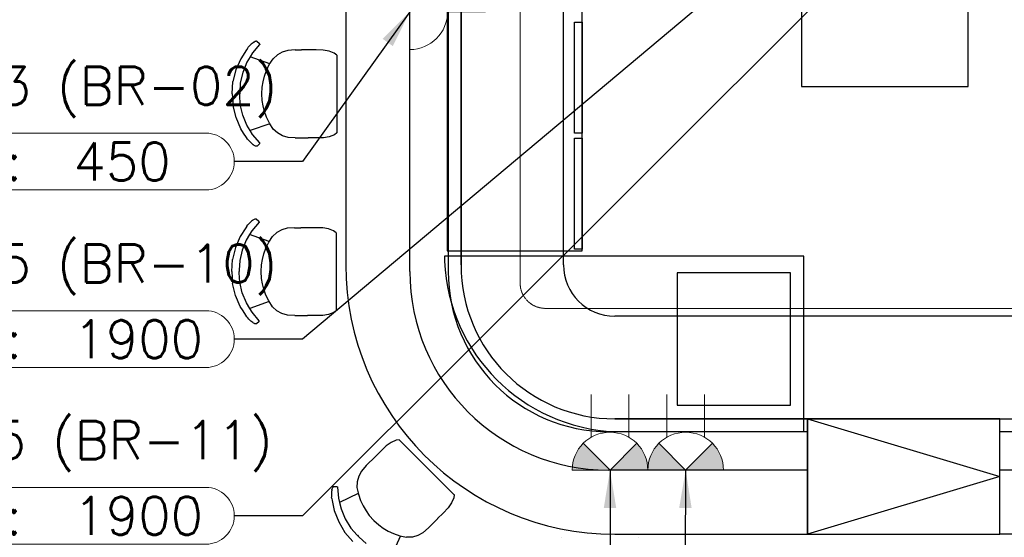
# Model space of a CAD drawing. Header units: millimetres. Extents: x -11575 to 52845, y -36266 to 23021.
# Tile 21 of 184: x 4050 to 7955, y 6233 to 8284. Entities that reach past the tile are written whole.
import ezdxf
from ezdxf.enums import TextEntityAlignment as Align

# ---------------------------------------------------------------- set-up
doc = ezdxf.new("R2010")
doc.units = ezdxf.units.MM
doc.header["$MEASUREMENT"] = 0
doc.linetypes.add('HIDDENX2', pattern=[0.75, 0.5, -0.25])
doc.layers.get('0').update_dxf_attribs({"lineweight": 5})
doc.layers.add('ELEC-SO-LVL-TAG', color=7, linetype='Continuous')
doc.layers.add('GREY SCALE', color=9, linetype='Continuous', true_color=0x808080)
for name, color, linetype, lineweight, true_color in [('GREYSCALE', 9, 'Continuous', 0, 0x808080), ('M-MEP-ELPR-CKT', 7, 'HIDDENX2', 20, 0x960000), ('M-MEP-ELPR-SOCKET', 5, 'Continuous', 20, 0x0000ff)]:
    doc.layers.add(name, color=color, linetype=linetype, lineweight=lineweight, true_color=true_color)
doc.layers.add('M-MEP-ELLG-TEXT', color=7, linetype='Continuous', lineweight=20)
doc.styles.add('Oswald Light', font='txt')
doc.styles.add('ROMANS-100', font='romans.shx')
doc.styles.get("Standard").update_dxf_attribs({"font": 'romans.shx'})
doc.dimstyles.new('MDS-50', dxfattribs={"dimtxt": 100, "dimasz": 100, "dimexe": 50, "dimexo": 50, "dimgap": 25, "dimtad": 1, "dimdec": 0, "dimtxsty": 'Oswald Light', "dimcen": 0, "dimdle": 1.5875, "dimazin": 0, "dimtfac": 1, "dimtdec": 0, "dimtix": 1, "dimtmove": 0, "dimatfit": 0, "dimfxl": 1, "dimfrac": 2, "dimtolj": 1, "dimarcsym": 0})

# ---------------------------------------------------------------- blocks, each defined once
blk = doc.blocks.new('FLOOR PLAN')
at = {"layer": 'GREYSCALE', "color": 0, "lineweight": -2, "ltscale": 0.2}
for p, q in [((5597.3, 7286.8), (5597.3, 11136.7)), ((5749.7, 11136.7), (5749.7, 7286.8)), ((5735.2, 7346.7), (5735.2, 7327)), ((7159.2, 7346.7), (5735.2, 7346.7)), ((7159.2, 6651.8), (7159.2, 7346.7)), ((7174.4, 6702.6), (7936.4, 6474)), ((6384.7, 6651.8), (7174.4, 6651.8)), ((6410.4, 6651.8), (7159.2, 6651.8)), ((7174.4, 6651.8), (7174.4, 6499.4)), ((7936.4, 6499.4), (7936.4, 6651.8)), ((7936.4, 6651.8), (11787.1, 6651.8)), ((7174.4, 6499.4), (6384.7, 6499.4)), ((11787.1, 6499.4), (7936.4, 6499.4)), ((7936.4, 6474), (7174.4, 6245.4))]:
    blk.add_line(p, q, dxfattribs=at)
at = {"layer": 'GREYSCALE', "color": 0, "lineweight": -2, "ltscale": 0.25}
for p, q in [((5343.3, 11111.3), (5343.3, 7312.2)), ((5800.5, 7312.2), (5800.5, 11111.3)), ((5800.5, 11111.3), (5800.5, 7312.2)), ((6206.9, 7312.2), (6206.9, 11111.3)), ((7149.8, 8379.4), (7149.8, 8019.3)), ((7810.8, 8019.3), (7810.8, 8379.4)), ((7149.8, 8019.3), (7810.8, 8019.3)), ((7149.8, 8019.3), (7810.8, 8019.3)), ((11786.7, 7109), (6410.1, 7109)), ((7174.4, 6702.6), (6410.1, 6702.6)), ((6410.1, 6702.6), (11786.7, 6702.6)), ((7174.4, 6245.4), (7174.4, 6702.6)), ((7936.4, 6702.6), (7174.4, 6702.6)), ((7174.4, 6702.6), (7174.4, 6245.4)), ((7936.4, 6245.4), (7936.4, 6702.6)), ((7936.4, 6245.4), (7936.4, 6702.6)), ((7936.4, 6702.6), (11787.1, 6702.6)), ((6410.1, 6245.4), (7174.4, 6245.4)), ((7174.4, 6245.4), (7936.4, 6245.4)), ((11787.1, 6245.4), (7936.4, 6245.4))]:
    blk.add_line(p, q, dxfattribs=at)
at = {"layer": 'GREYSCALE', "color": 0, "lineweight": -2}
for p, q in [((4986.8, 8198.7), (4985.1, 8198.4)), ((4987.9, 8198.8), (4986.8, 8198.7)), ((4990.1, 8198.8), (4987.9, 8198.8)), ((4991, 8198.3), (4990.1, 8198.8)), ((4949.3, 8164.3), (4927.1, 8129.8)), ((4953.4, 8170.6), (4949.3, 8164.3)), ((4953.4, 8170.6), (4957, 8175.1)), ((4960.8, 8179.4), (4957, 8175.1)), ((4964.7, 8183.4), (4960.8, 8179.4)), ((4968.6, 8187.1), (4964.7, 8183.4)), ((4972.4, 8190.4), (4968.6, 8187.1)), ((4976, 8193.1), (4972.4, 8190.4)), ((5001.6, 8185.8), (4973.7, 8152.5)), ((4976.7, 8193.6), (4976, 8193.1)), ((4979.2, 8195.3), (4976.7, 8193.6)), ((4979.2, 8195.3), (4979.9, 8195.8)), ((4982.8, 8197.4), (4979.9, 8195.8)), ((4985.1, 8198.4), (4982.8, 8197.4)), ((5001.6, 8188.5), (4991, 8198.3)), ((5001.6, 8188.5), (5002.1, 8187.6)), ((5002.1, 8186.6), (5001.6, 8185.8)), ((5002.1, 8187.6), (5002.1, 8186.6)), ((5114, 8162.7), (5091.7, 8156)), ((5142.6, 8164.4), (5114, 8162.7)), ((5142.6, 8164.4), (5167.3, 8164.3)), ((5167.5, 8164.3), (5167.3, 8164.3)), ((5194.1, 8164.3), (5167.5, 8164.3)), ((5194.5, 8164.3), (5194.1, 8164.3)), ((5225.8, 8164.2), (5194.5, 8164.3)), ((5254.2, 8163.3), (5225.8, 8164.2)), ((5277.4, 8159.5), (5254.2, 8163.3)), ((4927.1, 8129.8), (4907.9, 8085.6)), ((4964.4, 8137), (4951.4, 8115.5)), ((4973.7, 8152.5), (4964.4, 8137)), ((5042.3, 8109.5), (4964.4, 8137)), ((5040.3, 8106.5), (5055.2, 8129.4)), ((5072.2, 8145), (5055.2, 8129.4)), ((5091.7, 8156), (5072.2, 8145)), ((5297.7, 8151.7), (5277.4, 8159.5)), ((5307.5, 8144.1), (5297.7, 8151.7)), ((5307.5, 8144.1), (5307.5, 7835.4)), ((5308.2, 8143.6), (5307.8, 8143.9)), ((4907.9, 8085.6), (4896.2, 8038.9)), ((4951.4, 8115.5), (4935, 8075.6)), ((5021, 8060.3), (5029.1, 8082.9)), ((5029.1, 8082.9), (5040.3, 8106.5)), ((4935, 8075.6), (4925.1, 8033.8)), ((5015.4, 8038.2), (5021, 8060.3)), ((4893.3, 7991), (4896.2, 8038.9)), ((4925.1, 8033.8), (4923.1, 7996.7)), ((5010.5, 7990.3), (5012, 8016.9)), ((5012, 8016.9), (5015.4, 8038.2)), ((4893.3, 7991), (4896.3, 7943)), ((4923, 7995.9), (4922.8, 7990.9)), ((4923, 7985.9), (4922.8, 7990.9)), ((4923.1, 7996.7), (4923, 7995.9)), ((4923.1, 7985.1), (4923, 7985.9)), ((4925.2, 7948.1), (4923.1, 7985.1)), ((5012.1, 7963.7), (5010.5, 7990.3)), ((4908.2, 7896.3), (4896.3, 7943)), ((4935.2, 7906.2), (4925.2, 7948.1)), ((5015.5, 7942.3), (5012.1, 7963.7)), ((5021.2, 7920.2), (5015.5, 7942.3)), ((4927.5, 7852), (4908.2, 7896.3)), ((4951.7, 7866.3), (4935.2, 7906.2)), ((5029.4, 7897.6), (5021.2, 7920.2)), ((5040.6, 7874), (5029.4, 7897.6)), ((4938.3, 7835.1), (4927.5, 7852)), ((4964.8, 7844.6), (4951.7, 7866.3)), ((5042, 7871.8), (4964.8, 7844.6)), ((5055.6, 7851.1), (5040.6, 7874)), ((5072.6, 7835.4), (5055.6, 7851.1)), ((4949.8, 7817.4), (4938.3, 7835.1)), ((4953.8, 7811.2), (4949.8, 7817.4)), ((4953.8, 7811.2), (4957.4, 7806.7)), ((4974.1, 7829.2), (4964.8, 7844.6)), ((5002.1, 7795.8), (4974.1, 7829.2)), ((5092.1, 7824.4), (5072.6, 7835.4)), ((5114.4, 7817.6), (5092.1, 7824.4)), ((5143.1, 7815.9), (5114.4, 7817.6)), ((5143.1, 7815.9), (5194.5, 7815.8)), ((5195, 7815.8), (5194.5, 7815.8)), ((5226.3, 7815.8), (5195, 7815.8)), ((5254.6, 7816.6), (5226.3, 7815.8)), ((5277.8, 7820.4), (5254.6, 7816.6)), ((5298.1, 7828.1), (5277.8, 7820.4)), ((5307.5, 7835.4), (5298.1, 7828.1)), ((5308.2, 7835.9), (5307.8, 7835.6)), ((4961.3, 7802.3), (4957.4, 7806.7)), ((4965.2, 7798.3), (4961.3, 7802.3)), ((4969.1, 7794.6), (4965.2, 7798.3)), ((4973, 7791.3), (4969.1, 7794.6)), ((4976.5, 7788.5), (4973, 7791.3)), ((4977.2, 7788.1), (4976.5, 7788.5)), ((4979.8, 7786.3), (4977.2, 7788.1)), ((4979.8, 7786.3), (4980.5, 7785.9)), ((4983.3, 7784.3), (4980.5, 7785.9)), ((4985.7, 7783.3), (4983.3, 7784.3)), ((4987.4, 7782.9), (4985.7, 7783.3)), ((4988.4, 7782.9), (4987.4, 7782.9)), ((4990.7, 7782.9), (4988.4, 7782.9)), ((4991.6, 7783.4), (4990.7, 7782.9)), ((5002.1, 7793.2), (4991.6, 7783.4)), ((5002.6, 7795), (5002.1, 7795.8)), ((5002.1, 7793.2), (5002.6, 7794)), ((5002.6, 7794), (5002.6, 7795)), ((4947.1, 7459.9), (4924.8, 7425.4)), ((4951.1, 7466.2), (4947.1, 7459.9)), ((4951.1, 7466.2), (4954.7, 7470.7)), ((4958.5, 7475), (4954.7, 7470.7)), ((4962.4, 7479), (4958.5, 7475)), ((4966.4, 7482.7), (4962.4, 7479)), ((4970.2, 7486), (4966.4, 7482.7)), ((4973.7, 7488.7), (4970.2, 7486)), ((4999.4, 7481.4), (4971.5, 7448.1)), ((4974.4, 7489.2), (4973.7, 7488.7)), ((4977, 7490.9), (4974.4, 7489.2)), ((4977, 7490.9), (4977.7, 7491.4)), ((4980.5, 7493), (4977.7, 7491.4)), ((4982.9, 7494), (4980.5, 7493)), ((4984.6, 7494.3), (4982.9, 7494)), ((4985.6, 7494.4), (4984.6, 7494.3)), ((4987.9, 7494.4), (4985.6, 7494.4)), ((4988.7, 7493.9), (4987.9, 7494.4)), ((4999.3, 7484.1), (4988.7, 7493.9)), ((4999.3, 7484.1), (4999.8, 7483.2)), ((4999.8, 7482.2), (4999.4, 7481.4)), ((4999.8, 7483.2), (4999.8, 7482.2)), ((5111.7, 7458.3), (5089.4, 7451.6)), ((5140.3, 7459.9), (5111.7, 7458.3)), ((5140.3, 7459.9), (5165.1, 7459.9)), ((5165.3, 7459.9), (5165.1, 7459.9)), ((5191.8, 7459.9), (5165.3, 7459.9)), ((5192.2, 7459.9), (5191.8, 7459.9)), ((5223.6, 7459.8), (5192.2, 7459.9)), ((5251.9, 7458.9), (5223.6, 7459.8)), ((5275.1, 7455.1), (5251.9, 7458.9)), ((4924.8, 7425.4), (4905.6, 7381.2)), ((4962.1, 7432.6), (4949.1, 7411.1)), ((4971.5, 7448.1), (4962.1, 7432.6)), ((5040, 7405.1), (4962.1, 7432.6)), ((5038, 7402.1), (5053, 7425)), ((5070, 7440.6), (5053, 7425)), ((5089.4, 7451.6), (5070, 7440.6)), ((5295.4, 7447.3), (5275.1, 7455.1)), ((5305.3, 7439.7), (5295.4, 7447.3)), ((5305.3, 7439.7), (5305.3, 7131)), ((5305.9, 7439.2), (5305.5, 7439.5)), ((4905.6, 7381.2), (4893.9, 7334.5)), ((4949.1, 7411.1), (4932.7, 7371.2)), ((5026.9, 7378.5), (5038, 7402.1)), ((4932.7, 7371.2), (4922.8, 7329.4)), ((5013.1, 7333.8), (5018.8, 7355.9)), ((5018.8, 7355.9), (5026.9, 7378.5)), ((4891.1, 7286.6), (4893.9, 7334.5)), ((4922.8, 7329.4), (4920.8, 7292.3)), ((5008.3, 7285.9), (5009.7, 7312.5)), ((5009.7, 7312.5), (5013.1, 7333.8)), ((4891.1, 7286.6), (4894.1, 7238.6)), ((4920.8, 7291.5), (4920.5, 7286.5)), ((4920.8, 7281.5), (4920.5, 7286.5)), ((4920.8, 7292.3), (4920.8, 7291.5)), ((4920.8, 7280.7), (4920.8, 7281.5)), ((4922.9, 7243.7), (4920.8, 7280.7)), ((5009.8, 7259.3), (5008.3, 7285.9)), ((7107.1, 7281.1, 59), (6657.1, 7281.1, 59)), ((6657.1, 7281.1, 59), (6657.1, 6756.1, 59)), ((7107.1, 6756.1, 59), (7107.1, 7281.1, 59)), ((4905.9, 7191.9), (4894.1, 7238.6)), ((4932.9, 7201.8), (4922.9, 7243.7)), ((5013.2, 7237.9), (5009.8, 7259.3)), ((5019, 7215.8), (5013.2, 7237.9)), ((4925.2, 7147.6), (4905.9, 7191.9)), ((4949.4, 7161.9), (4932.9, 7201.8)), ((5027.1, 7193.2), (5019, 7215.8)), ((5038.3, 7169.6), (5027.1, 7193.2)), ((4936.1, 7130.7), (4925.2, 7147.6)), ((4962.5, 7140.2), (4949.4, 7161.9)), ((5039.8, 7167.4), (4962.5, 7140.2)), ((5053.3, 7146.7), (5038.3, 7169.6)), ((5070.4, 7131), (5053.3, 7146.7)), ((4947.5, 7113), (4936.1, 7130.7)), ((4951.5, 7106.8), (4947.5, 7113)), ((4951.5, 7106.8), (4955.2, 7102.3)), ((4971.9, 7124.8), (4962.5, 7140.2)), ((4999.9, 7091.4), (4971.9, 7124.8)), ((5089.9, 7120), (5070.4, 7131)), ((5112.1, 7113.2), (5089.9, 7120)), ((5140.8, 7111.5), (5112.1, 7113.2)), ((5140.8, 7111.5), (5192.3, 7111.4)), ((5192.7, 7111.4), (5192.3, 7111.4)), ((5224, 7111.4), (5192.7, 7111.4)), ((5252.3, 7112.2), (5224, 7111.4)), ((5275.5, 7116), (5252.3, 7112.2)), ((5295.8, 7123.7), (5275.5, 7116)), ((5305.3, 7131), (5295.8, 7123.7)), ((5305.9, 7131.5), (5305.5, 7131.2)), ((4959, 7097.9), (4955.2, 7102.3)), ((4962.9, 7093.9), (4959, 7097.9)), ((4966.9, 7090.2), (4962.9, 7093.9)), ((4970.7, 7086.9), (4966.9, 7090.2)), ((4974.3, 7084.1), (4970.7, 7086.9)), ((4974.9, 7083.7), (4974.3, 7084.1)), ((4977.5, 7081.9), (4974.9, 7083.7)), ((4977.5, 7081.9), (4978.2, 7081.5)), ((4981.1, 7079.9), (4978.2, 7081.5)), ((4983.4, 7078.9), (4981.1, 7079.9)), ((4985.1, 7078.5), (4983.4, 7078.9)), ((4986.1, 7078.5), (4985.1, 7078.5)), ((4988.4, 7078.5), (4986.1, 7078.5)), ((4989.3, 7079), (4988.4, 7078.5)), ((4999.8, 7088.8), (4989.3, 7079)), ((4999.8, 7088.8), (5000.3, 7089.6)), ((5000.3, 7090.6), (4999.9, 7091.4)), ((5000.3, 7089.6), (5000.3, 7090.6)), ((6657.1, 6756.1, 59), (7107.1, 6756.1, 59)), ((5523.2, 6609.1), (5504.1, 6595.4)), ((5543, 6618), (5523.2, 6609.1)), ((5554.8, 6619.5), (5543, 6618)), ((5773.1, 6401.3), (5554.8, 6619.5)), ((5555.6, 6619.6), (5555.2, 6619.6)), ((5483.5, 6576), (5461.4, 6553.8)), ((5504.1, 6595.4), (5483.5, 6576)), ((5424.7, 6517.1), (5461.1, 6553.5)), ((5461.4, 6553.8), (5461.1, 6553.5)), ((5405.7, 6495.5), (5394.7, 6475)), ((5424.7, 6517.1), (5405.7, 6495.5)), ((5388.7, 6453.5), (5387.7, 6430.3)), ((5394.7, 6475), (5388.7, 6453.5)), ((5286.7, 6409.1), (5286.5, 6403.7)), ((5286.5, 6403.7), (5286.6, 6398.1)), ((5287, 6414.1), (5286.7, 6409.1)), ((5287.6, 6418.6), (5287, 6414.1)), ((5287.8, 6419.4), (5287.6, 6418.6)), ((5288.4, 6422.5), (5287.8, 6419.4)), ((5288.4, 6422.5), (5288.5, 6423.3)), ((5289.4, 6426.5), (5288.5, 6423.3)), ((5290.3, 6428.8), (5289.4, 6426.5)), ((5291.3, 6430.3), (5290.3, 6428.8)), ((5292, 6431), (5291.3, 6430.3)), ((5293.6, 6432.6), (5292, 6431)), ((5294.6, 6432.9), (5293.6, 6432.6)), ((5309, 6433.4), (5294.6, 6432.9)), ((5309, 6433.4), (5309.9, 6433.2)), ((5309.9, 6433.2), (5310.6, 6432.5)), ((5310.6, 6432.5), (5310.9, 6431.6)), ((5310.9, 6431.6), (5314.7, 6388.2)), ((5392.8, 6406.1), (5319, 6370.7)), ((5387.7, 6430.3), (5393.4, 6403.5)), ((5393.4, 6403.5), (5402.1, 6378.9)), ((5286.6, 6398.1), (5286.9, 6392.3)), ((5287.6, 6386.5), (5286.9, 6392.3)), ((5287.6, 6386.5), (5289.1, 6379.3)), ((5289.1, 6379.3), (5293.5, 6358.7)), ((5314.7, 6388.2), (5319, 6370.7)), ((5319, 6370.7), (5325, 6346.1)), ((5402.1, 6378.9), (5412.3, 6357.1)), ((5762.6, 6369.1), (5749, 6349.9)), ((5771.5, 6388.9), (5762.6, 6369.1)), ((5773.1, 6401.3), (5771.5, 6388.9)), ((5773.2, 6402.1), (5773.1, 6401.6)), ((5293.5, 6358.7), (5297.8, 6339.1)), ((5297.8, 6339.1), (5315.5, 6294.1)), ((5325, 6346.1), (5341.6, 6306.2)), ((5412.3, 6357.1), (5423.9, 6337.5)), ((5423.9, 6337.5), (5436.6, 6319.9)), ((5729.6, 6329.2), (5707.4, 6307.1)), ((5749, 6349.9), (5729.6, 6329.2)), ((5315.5, 6294.1), (5340.2, 6252.7)), ((5341.6, 6306.2), (5364.1, 6269.5)), ((5436.6, 6319.9), (5454.3, 6300)), ((5454.3, 6300), (5474.1, 6282.2)), ((5670.8, 6270.3), (5688.3, 6287.8)), ((5688.4, 6288), (5688.3, 6287.8)), ((5707.1, 6306.8), (5688.4, 6288)), ((5707.4, 6307.1), (5707.1, 6306.8)), ((5371.9, 6216.7), (5340.2, 6252.7)), ((5364.1, 6269.5), (5388.8, 6241.8)), ((5474.1, 6282.2), (5491.7, 6269.5)), ((5491.7, 6269.5), (5511.3, 6257.9)), ((5511.3, 6257.9), (5533, 6247.6)), ((5533, 6247.6), (5557.5, 6238.9)), ((5649.3, 6251.3), (5628.9, 6240.3)), ((5670.8, 6270.3), (5649.3, 6251.3)), ((5388.8, 6241.8), (5389.4, 6241.2)), ((5389.4, 6241.2), (5392.7, 6237.5)), ((5396.4, 6234.2), (5392.7, 6237.5)), ((5397, 6233.6), (5396.4, 6234.2)), ((5424.6, 6208.8), (5397, 6233.6)), ((5561, 6238.2), (5525.5, 6163.6)), ((5557.5, 6238.9), (5584.3, 6233.3)), ((5607.4, 6234.2), (5584.3, 6233.3)), ((5628.9, 6240.3), (5607.4, 6234.2)), ((6197.5, 6233.6), (6197.2, 6233.2)), ((6505.2, 6233.6), (6505.5, 6233.2))]:
    blk.add_line(p, q, dxfattribs=at)
at = {"layer": 'GREYSCALE', "color": 0, "lineweight": -2, "ltscale": 125, "elevation": -59}
for points in [[(5745.8, 7368.3), (6280.8, 7368.3), (6280.8, 8740.3), (5745.8, 8740.3)], [(6250.8, 7834.3), (6250.8, 8274.3), (6280.8, 8274.3), (6280.8, 7834.3)], [(6250.8, 7374.3), (6250.8, 7814.3), (6280.8, 7814.3), (6280.8, 7374.3)]]:
    blk.add_lwpolyline(points, close=True, dxfattribs=at)
at = {"layer": 'GREYSCALE', "color": 0, "lineweight": -2, "ltscale": 0.25}
for radius in [1066.8, 609.6, 609.6, 203.2]:
    blk.add_arc((6410.1, 7312.2), radius, 180, 270, dxfattribs=at)
at = {"layer": 'GREYSCALE', "color": 0, "lineweight": -2, "ltscale": 0.2}
for centre, radius, start, end in [((6441.3, 7357.9), 706.8, 182.5043, 267.4957), ((6384.7, 7286.8), 787.4, 180, 270), ((6384.7, 7286.8), 635, 180, 270)]:
    blk.add_arc(centre, radius, start, end, dxfattribs=at)
blk = doc.blocks.new('13A DSSO-UPS')
h = blk.add_hatch(color=0)
h.dxf.hatch_style = 1
h.paths.add_polyline_path([(0, 0), (-70.7, 70.7, 0.198912), (-100, 0)])
h.paths.add_polyline_path([(0, 0), (100, 0, 0.198912), (70.7, 70.7)])
at = {"color": 0}
for p, q in [((-50, 86.6), (-50, 200)), ((50, 86.6), (50, 200)), ((0, 0), (-70.7, 70.7)), ((0, 0), (70.7, 70.7)), ((-100, 0), (100, 0))]:
    blk.add_line(p, q, dxfattribs=at)
blk.add_arc((0, 0), 100, 0, 180, dxfattribs=at)
blk = doc.blocks.new('13A SSSO')
at = {"color": 0}
blk.add_lwpolyline([(0, 100), (0, 200)], dxfattribs=at)
blk.add_lwpolyline([(-100, 0), (100, 0, 1), (-100, 0)], format="xyb", dxfattribs=at)
blk = doc.blocks.new('ELEC-SO-LVL-EQP-TAG')
at = {"color": 0}
blk.add_lwpolyline([(75, 72.5), (1075, 72.5, -0.414214), (1150, -2.5), (1150, -2.5, -0.414214), (1075, -77.5), (75, -77.5, -0.414214), (0, -2.5), (0, -2.5, -0.414214)], format="xyb", close=True, dxfattribs=at)
at = {"color": 0, "insert": (75, -2.5), "char_height": 100, "attachment_point": 4}
blk.add_mtext_dynamic_manual_height_columns('{\\Fromans|c0;SO LVL:}', width=1015.069, gutter_width=1, heights=[0], dxfattribs=at)
at = {"color": 0, "style": 'ROMANS-100'}
for tag, p in [('SO-EQP', (0, 197.5)), ('SO-LVL', (725, -2.5))]:
    blk.add_attdef(tag, text='', height=100, dxfattribs=at).set_placement(p, align=Align.MIDDLE_LEFT)

msp = doc.modelspace()

# ---------------------------------------------------------------- linework, layer by layer
at = {"layer": 'M-MEP-ELPR-CKT', "ltscale": 3}
msp.add_lwpolyline([(8483.8, 7140.3), (6134.8, 7140.3, -0.414214), (6034.8, 7240.3), (6034.8, 8445.2, 0.414214), (5934.8, 8545.2), (5859.5, 8545.2, -0.198912), (5788.8, 8574.5), (5747.3, 8615.9, 0.237229), (5749.7, 9062.8), (5791.2, 9104.2, -0.198912), (5861.9, 9133.5), (5937.2, 9133.5, 0.414214), (6037.2, 9233.5), (6037.2, 9436.5, -0.408595), (6135.2, 9536.5), (7497.5, 9562.7, -0.203913), (7570.2, 9533.4), (7610.8, 9492.8)], format="xyb", dxfattribs=at)
msp.add_arc((6197.6, 6873.3), 3432.3, 184.0813, 287.4553, dxfattribs=at)

# ---------------------------------------------------------------- block references
at = {"layer": 'GREY SCALE'}
msp.add_blockref('FLOOR PLAN', (0, 0), dxfattribs=at)
at = {"layer": 'M-MEP-ELLG-TEXT'}
ref = msp.add_blockref('ELEC-SO-LVL-EQP-TAG', (3176.3, 7725.9), dxfattribs=dict(at, xscale=1.5, yscale=1.5, zscale=1.5))
ref.add_attrib('SO-EQP', 'LPDB/B3 (BR-02)', dxfattribs={"layer": 'ELEC-SO-LVL-TAG', "height": 150, "style": 'ROMANS-100'}).set_placement((3176.2, 8022.1), align=Align.MIDDLE_LEFT)
ref.add_attrib('SO-LVL', '450', dxfattribs={"layer": 'ELEC-SO-LVL-TAG', "height": 150, "style": 'ROMANS-100'}).set_placement((4263.7, 7722.1), align=Align.MIDDLE_LEFT)
ref = msp.add_blockref('ELEC-SO-LVL-EQP-TAG', (3176.2, 7022.1), dxfattribs=dict(at, xscale=1.5, yscale=1.5, zscale=1.5))
ref.add_attrib('SO-EQP', 'LPDB/R5 (BR-10)', dxfattribs={"layer": 'ELEC-SO-LVL-TAG', "height": 150, "style": 'ROMANS-100'}).set_placement((3176.1, 7318.3), align=Align.MIDDLE_LEFT)
ref.add_attrib('SO-LVL', '1900', dxfattribs={"layer": 'ELEC-SO-LVL-TAG', "height": 150, "style": 'ROMANS-100'}).set_placement((4263.6, 7018.3), align=Align.MIDDLE_LEFT)
ref = msp.add_blockref('ELEC-SO-LVL-EQP-TAG', (3176.2, 6322.1), dxfattribs=dict(at, xscale=1.5, yscale=1.5, zscale=1.5))
ref.add_attrib('SO-EQP', 'LPDB/Y5 (BR-11)', dxfattribs={"layer": 'ELEC-SO-LVL-TAG', "height": 150, "style": 'ROMANS-100'}).set_placement((3176.1, 6618.3), align=Align.MIDDLE_LEFT)
ref.add_attrib('SO-LVL', '1900', dxfattribs={"layer": 'ELEC-SO-LVL-TAG', "height": 150, "style": 'ROMANS-100'}).set_placement((4263.6, 6318.3), align=Align.MIDDLE_LEFT)
at = {"layer": 'M-MEP-ELPR-SOCKET', "xscale": 1.5, "yscale": 1.5, "zscale": 1.5, "rotation": 270}
msp.add_blockref('13A SSSO', (5597.3, 8315.9), dxfattribs=at)
at = {"layer": 'M-MEP-ELPR-SOCKET', "xscale": 1.5, "yscale": 1.5, "zscale": 1.5}
for p in [(6391.1, 6499.4), (6691.1, 6499.4)]:
    msp.add_blockref('13A DSSO-UPS', p, dxfattribs=at)

# ---------------------------------------------------------------- leaders
at = {"layer": 'M-MEP-ELLG-TEXT'}
for points in [[(7647.4, 9094.6), (5172.4, 7018.3), (4901.1, 7018.3)], [(7650, 8791.6), (5172.4, 6318.3), (4901.1, 6318.3)], [(8468.7, 8752), (8066.5, 8752), (8066.5, 4710.3), (5747.9, 4710.3)], [(5597.3, 8315.9), (5172.4, 7722.1), (4901.2, 7722.1)], [(6691.1, 6499.4), (6683.8, 5414.2), (5748, 5414.2)], [(6391.1, 6499.4), (6391.1, 5989.2), (6691.1, 5989.2)]]:
    msp.add_leader(points, dimstyle='MDS-50', override={"dimasz": 150, "dimtad": 0}, dxfattribs=at)

doc.saveas('drawing.dxf')
